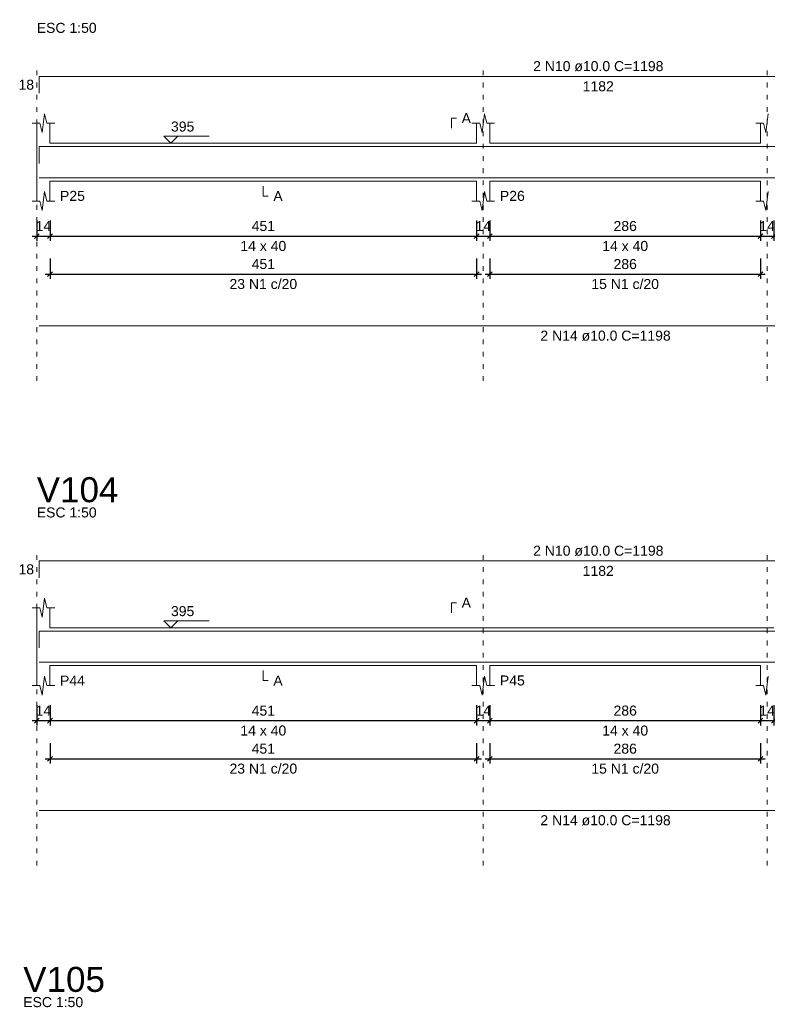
# Model space of a CAD drawing. Header units: millimetres. Extents: x 10906 to 25863, y 1966 to 4861.
# Tile 112 of 163: x 11561 to 11577, y 2985 to 3006. Entities that reach past the tile are written whole.
import ezdxf

# ---------------------------------------------------------------- set-up
doc = ezdxf.new("R2010")
doc.units = ezdxf.units.MM
doc.linetypes.add('DOT2', pattern=[3.175, 0, -3.175])
for name, color, linetype, lineweight in [('Descrição da armadura', 7, 'Continuous', 5), ('DT-Barras na forma', 40, 'Continuous', 5), ('DT-Barras rebatidas', 40, 'Continuous', 5), ('DT-Cotas', 4, 'Continuous', 5), ('DT-Forma', 5, 'Continuous', 5), ('DT-Pontilhado', 7, 'DOT2', 5), ('DT-Textos', 7, 'Continuous', 5), ('DT-Título', 7, 'Continuous', 20), ('Textos armaduras', 7, 'Continuous', 5)]:
    doc.layers.add(name, color=color, linetype=linetype, lineweight=lineweight)
doc.styles.add('Arial', font='arial.ttf')
doc.styles.get("Standard").update_dxf_attribs({"font": 'arial.ttf'})
doc.dimstyles.new('UM_50.000000', dxfattribs={"dimtxt": 0.18, "dimasz": 0.2, "dimexe": 0.2, "dimexo": 0.5, "dimgap": 0, "dimtad": 1, "dimtih": 1, "dimtoh": 1, "dimlfac": 50, "dimzin": 0, "dimdsep": 46, "dimtxsty": 'Standard', "dimcen": 0.09, "dimdle": 0.2, "dimclrd": 256, "dimclre": 256, "dimclrt": 7, "dimazin": 0, "dimtfac": 1, "dimtofl": 0, "dimtmove": 0, "dimatfit": 3, "dimfxl": 1, "dimtolj": 1, "dimtzin": 0, "dimarcsym": 0})

# ---------------------------------------------------------------- blocks, each defined once
blk = doc.blocks.new('_Oblique')
at = {"color": 0, "linetype": 'ByBlock', "lineweight": -2}
blk.add_line((-0.5, -0.5), (0.5, 0.5), dxfattribs=at)
blk = doc.blocks.new('*D490')
at = {"layer": 'Defpoints', "color": 0, "transparency": 16777216}
for p in [(11561.775, 3002.119), (11562.055, 3002.119), (11562.055, 3001.589)]:
    blk.add_point(p, dxfattribs=at)
at = {"layer": 'DT-Cotas', "lineweight": -2, "transparency": 16777216}
for p, q in [((11561.775, 3001.919), (11561.775, 3001.489)), ((11562.055, 3001.919), (11562.055, 3001.489)), ((11561.675, 3001.589), (11562.155, 3001.589))]:
    blk.add_line(p, q, dxfattribs=at)
at = {"layer": 'DT-Cotas', "lineweight": -2, "transparency": 16777216, "xscale": 0.1, "yscale": 0.1, "zscale": 0.1, "rotation": 180}
blk.add_blockref('_Oblique', (11561.775, 3001.589), dxfattribs=at)
at = {"layer": 'DT-Cotas', "lineweight": -2, "transparency": 16777216, "xscale": 0.1, "yscale": 0.1, "zscale": 0.1}
blk.add_blockref('_Oblique', (11562.055, 3001.589), dxfattribs=at)
at = {"layer": 'DT-Cotas', "color": 7, "transparency": 16777216, "insert": (11561.915, 3001.801), "char_height": 0.2118, "attachment_point": 5, "rotation": 0.0057, "style": 'Arial'}
blk.add_mtext('\\A1;14', dxfattribs=at)
blk = doc.blocks.new('*D491')
at = {"layer": 'Defpoints', "color": 0, "transparency": 16777216}
for p in [(11562.055, 3002.119), (11571.075, 3002.119), (11571.075, 3001.589)]:
    blk.add_point(p, dxfattribs=at)
at = {"layer": 'DT-Cotas', "lineweight": -2, "transparency": 16777216}
for p, q in [((11562.055, 3001.919), (11562.055, 3001.489)), ((11571.075, 3001.919), (11571.075, 3001.489)), ((11561.955, 3001.589), (11571.175, 3001.589))]:
    blk.add_line(p, q, dxfattribs=at)
at = {"layer": 'DT-Cotas', "lineweight": -2, "transparency": 16777216, "xscale": 0.1, "yscale": 0.1, "zscale": 0.1, "rotation": 180}
blk.add_blockref('_Oblique', (11562.055, 3001.589), dxfattribs=at)
at = {"layer": 'DT-Cotas', "lineweight": -2, "transparency": 16777216, "xscale": 0.1, "yscale": 0.1, "zscale": 0.1}
blk.add_blockref('_Oblique', (11571.075, 3001.589), dxfattribs=at)
at = {"layer": 'DT-Cotas', "color": 7, "transparency": 16777216, "insert": (11566.565, 3001.801), "char_height": 0.2118, "attachment_point": 5, "rotation": 0.0057, "style": 'Arial'}
blk.add_mtext('\\A1;451', dxfattribs=at)
blk = doc.blocks.new('*D492')
at = {"layer": 'Defpoints', "color": 0, "transparency": 16777216}
for p in [(11571.075, 3002.119), (11571.355, 3002.119), (11571.355, 3001.589)]:
    blk.add_point(p, dxfattribs=at)
at = {"layer": 'DT-Cotas', "lineweight": -2, "transparency": 16777216}
for p, q in [((11571.075, 3001.919), (11571.075, 3001.489)), ((11571.355, 3001.919), (11571.355, 3001.489)), ((11570.975, 3001.589), (11571.455, 3001.589))]:
    blk.add_line(p, q, dxfattribs=at)
at = {"layer": 'DT-Cotas', "lineweight": -2, "transparency": 16777216, "xscale": 0.1, "yscale": 0.1, "zscale": 0.1, "rotation": 180}
blk.add_blockref('_Oblique', (11571.075, 3001.589), dxfattribs=at)
at = {"layer": 'DT-Cotas', "lineweight": -2, "transparency": 16777216, "xscale": 0.1, "yscale": 0.1, "zscale": 0.1}
blk.add_blockref('_Oblique', (11571.355, 3001.589), dxfattribs=at)
at = {"layer": 'DT-Cotas', "color": 7, "transparency": 16777216, "insert": (11571.215, 3001.801), "char_height": 0.2118, "attachment_point": 5, "rotation": 0.0057, "style": 'Arial'}
blk.add_mtext('\\A1;14', dxfattribs=at)
blk = doc.blocks.new('*D493')
at = {"layer": 'Defpoints', "color": 0, "transparency": 16777216}
for p in [(11571.355, 3002.119), (11577.075, 3002.119), (11577.075, 3001.589)]:
    blk.add_point(p, dxfattribs=at)
at = {"layer": 'DT-Cotas', "lineweight": -2, "transparency": 16777216}
for p, q in [((11571.355, 3001.919), (11571.355, 3001.489)), ((11577.075, 3001.919), (11577.075, 3001.489)), ((11571.255, 3001.589), (11577.175, 3001.589))]:
    blk.add_line(p, q, dxfattribs=at)
at = {"layer": 'DT-Cotas', "lineweight": -2, "transparency": 16777216, "xscale": 0.1, "yscale": 0.1, "zscale": 0.1, "rotation": 180}
blk.add_blockref('_Oblique', (11571.355, 3001.589), dxfattribs=at)
at = {"layer": 'DT-Cotas', "lineweight": -2, "transparency": 16777216, "xscale": 0.1, "yscale": 0.1, "zscale": 0.1}
blk.add_blockref('_Oblique', (11577.075, 3001.589), dxfattribs=at)
at = {"layer": 'DT-Cotas', "color": 7, "transparency": 16777216, "insert": (11574.215, 3001.801), "char_height": 0.2118, "attachment_point": 5, "rotation": 0.0057, "style": 'Arial'}
blk.add_mtext('\\A1;286', dxfattribs=at)
blk = doc.blocks.new('*D494')
at = {"layer": 'Defpoints', "color": 0, "transparency": 16777216}
for p in [(11577.075, 3002.119), (11577.355, 3002.119), (11577.355, 3001.589)]:
    blk.add_point(p, dxfattribs=at)
at = {"layer": 'DT-Cotas', "lineweight": -2, "transparency": 16777216}
for p, q in [((11577.075, 3001.919), (11577.075, 3001.489)), ((11577.355, 3001.919), (11577.355, 3001.489)), ((11576.975, 3001.589), (11577.455, 3001.589))]:
    blk.add_line(p, q, dxfattribs=at)
at = {"layer": 'DT-Cotas', "lineweight": -2, "transparency": 16777216, "xscale": 0.1, "yscale": 0.1, "zscale": 0.1, "rotation": 180}
blk.add_blockref('_Oblique', (11577.075, 3001.589), dxfattribs=at)
at = {"layer": 'DT-Cotas', "lineweight": -2, "transparency": 16777216, "xscale": 0.1, "yscale": 0.1, "zscale": 0.1}
blk.add_blockref('_Oblique', (11577.355, 3001.589), dxfattribs=at)
at = {"layer": 'DT-Cotas', "color": 7, "transparency": 16777216, "insert": (11577.215, 3001.801), "char_height": 0.2118, "attachment_point": 5, "rotation": 0.0057, "style": 'Arial'}
blk.add_mtext('\\A1;14', dxfattribs=at)
blk = doc.blocks.new('*D579')
at = {"layer": 'Defpoints', "color": 0, "transparency": 16777216}
for p in [(11562.055, 3001.314), (11571.075, 3001.314), (11571.075, 3000.784)]:
    blk.add_point(p, dxfattribs=at)
at = {"layer": 'DT-Cotas', "lineweight": -2, "transparency": 16777216}
for p, q in [((11562.055, 3001.114), (11562.055, 3000.684)), ((11571.075, 3001.114), (11571.075, 3000.684)), ((11561.955, 3000.784), (11571.175, 3000.784))]:
    blk.add_line(p, q, dxfattribs=at)
at = {"layer": 'DT-Cotas', "lineweight": -2, "transparency": 16777216, "xscale": 0.1, "yscale": 0.1, "zscale": 0.1, "rotation": 180}
blk.add_blockref('_Oblique', (11562.055, 3000.784), dxfattribs=at)
at = {"layer": 'DT-Cotas', "lineweight": -2, "transparency": 16777216, "xscale": 0.1, "yscale": 0.1, "zscale": 0.1}
blk.add_blockref('_Oblique', (11571.075, 3000.784), dxfattribs=at)
at = {"layer": 'DT-Cotas', "color": 7, "transparency": 16777216, "insert": (11566.565, 3000.996), "char_height": 0.2118, "attachment_point": 5, "rotation": 0.0057, "style": 'Arial'}
blk.add_mtext('\\A1;451', dxfattribs=at)
blk = doc.blocks.new('*D580')
at = {"layer": 'Defpoints', "color": 0, "transparency": 16777216}
for p in [(11571.355, 3001.314), (11577.075, 3001.314), (11577.075, 3000.784)]:
    blk.add_point(p, dxfattribs=at)
at = {"layer": 'DT-Cotas', "lineweight": -2, "transparency": 16777216}
for p, q in [((11571.355, 3001.114), (11571.355, 3000.684)), ((11577.075, 3001.114), (11577.075, 3000.684)), ((11571.255, 3000.784), (11577.175, 3000.784))]:
    blk.add_line(p, q, dxfattribs=at)
at = {"layer": 'DT-Cotas', "lineweight": -2, "transparency": 16777216, "xscale": 0.1, "yscale": 0.1, "zscale": 0.1, "rotation": 180}
blk.add_blockref('_Oblique', (11571.355, 3000.784), dxfattribs=at)
at = {"layer": 'DT-Cotas', "lineweight": -2, "transparency": 16777216, "xscale": 0.1, "yscale": 0.1, "zscale": 0.1}
blk.add_blockref('_Oblique', (11577.075, 3000.784), dxfattribs=at)
at = {"layer": 'DT-Cotas', "color": 7, "transparency": 16777216, "insert": (11574.215, 3000.996), "char_height": 0.2118, "attachment_point": 5, "rotation": 0.0057, "style": 'Arial'}
blk.add_mtext('\\A1;286', dxfattribs=at)
blk = doc.blocks.new('*D457')
at = {"layer": 'Defpoints', "color": 0, "transparency": 16777216}
for p in [(11561.775, 2991.869), (11562.055, 2991.869), (11562.055, 2991.34)]:
    blk.add_point(p, dxfattribs=at)
at = {"layer": 'DT-Cotas', "lineweight": -2, "transparency": 16777216}
for p, q in [((11561.775, 2991.669), (11561.775, 2991.24)), ((11562.055, 2991.669), (11562.055, 2991.24)), ((11561.675, 2991.34), (11562.155, 2991.34))]:
    blk.add_line(p, q, dxfattribs=at)
at = {"layer": 'DT-Cotas', "lineweight": -2, "transparency": 16777216, "xscale": 0.1, "yscale": 0.1, "zscale": 0.1, "rotation": 180}
blk.add_blockref('_Oblique', (11561.775, 2991.34), dxfattribs=at)
at = {"layer": 'DT-Cotas', "lineweight": -2, "transparency": 16777216, "xscale": 0.1, "yscale": 0.1, "zscale": 0.1}
blk.add_blockref('_Oblique', (11562.055, 2991.34), dxfattribs=at)
at = {"layer": 'DT-Cotas', "color": 7, "transparency": 16777216, "insert": (11561.915, 2991.551), "char_height": 0.2118, "attachment_point": 5, "rotation": 0.0057, "style": 'Arial'}
blk.add_mtext('\\A1;14', dxfattribs=at)
blk = doc.blocks.new('*D458')
at = {"layer": 'Defpoints', "color": 0, "transparency": 16777216}
for p in [(11562.055, 2991.869), (11571.075, 2991.869), (11571.075, 2991.34)]:
    blk.add_point(p, dxfattribs=at)
at = {"layer": 'DT-Cotas', "lineweight": -2, "transparency": 16777216}
for p, q in [((11562.055, 2991.669), (11562.055, 2991.24)), ((11571.075, 2991.669), (11571.075, 2991.24)), ((11561.955, 2991.34), (11571.175, 2991.34))]:
    blk.add_line(p, q, dxfattribs=at)
at = {"layer": 'DT-Cotas', "lineweight": -2, "transparency": 16777216, "xscale": 0.1, "yscale": 0.1, "zscale": 0.1, "rotation": 180}
blk.add_blockref('_Oblique', (11562.055, 2991.34), dxfattribs=at)
at = {"layer": 'DT-Cotas', "lineweight": -2, "transparency": 16777216, "xscale": 0.1, "yscale": 0.1, "zscale": 0.1}
blk.add_blockref('_Oblique', (11571.075, 2991.34), dxfattribs=at)
at = {"layer": 'DT-Cotas', "color": 7, "transparency": 16777216, "insert": (11566.565, 2991.551), "char_height": 0.2118, "attachment_point": 5, "rotation": 0.0057, "style": 'Arial'}
blk.add_mtext('\\A1;451', dxfattribs=at)
blk = doc.blocks.new('*D459')
at = {"layer": 'Defpoints', "color": 0, "transparency": 16777216}
for p in [(11571.075, 2991.869), (11571.355, 2991.869), (11571.355, 2991.34)]:
    blk.add_point(p, dxfattribs=at)
at = {"layer": 'DT-Cotas', "lineweight": -2, "transparency": 16777216}
for p, q in [((11571.075, 2991.669), (11571.075, 2991.24)), ((11571.355, 2991.669), (11571.355, 2991.24)), ((11570.975, 2991.34), (11571.455, 2991.34))]:
    blk.add_line(p, q, dxfattribs=at)
at = {"layer": 'DT-Cotas', "lineweight": -2, "transparency": 16777216, "xscale": 0.1, "yscale": 0.1, "zscale": 0.1, "rotation": 180}
blk.add_blockref('_Oblique', (11571.075, 2991.34), dxfattribs=at)
at = {"layer": 'DT-Cotas', "lineweight": -2, "transparency": 16777216, "xscale": 0.1, "yscale": 0.1, "zscale": 0.1}
blk.add_blockref('_Oblique', (11571.355, 2991.34), dxfattribs=at)
at = {"layer": 'DT-Cotas', "color": 7, "transparency": 16777216, "insert": (11571.215, 2991.551), "char_height": 0.2118, "attachment_point": 5, "rotation": 0.0057, "style": 'Arial'}
blk.add_mtext('\\A1;14', dxfattribs=at)
blk = doc.blocks.new('*D460')
at = {"layer": 'Defpoints', "color": 0, "transparency": 16777216}
for p in [(11571.355, 2991.869), (11577.075, 2991.869), (11577.075, 2991.34)]:
    blk.add_point(p, dxfattribs=at)
at = {"layer": 'DT-Cotas', "lineweight": -2, "transparency": 16777216}
for p, q in [((11571.355, 2991.669), (11571.355, 2991.24)), ((11577.075, 2991.669), (11577.075, 2991.24)), ((11571.255, 2991.34), (11577.175, 2991.34))]:
    blk.add_line(p, q, dxfattribs=at)
at = {"layer": 'DT-Cotas', "lineweight": -2, "transparency": 16777216, "xscale": 0.1, "yscale": 0.1, "zscale": 0.1, "rotation": 180}
blk.add_blockref('_Oblique', (11571.355, 2991.34), dxfattribs=at)
at = {"layer": 'DT-Cotas', "lineweight": -2, "transparency": 16777216, "xscale": 0.1, "yscale": 0.1, "zscale": 0.1}
blk.add_blockref('_Oblique', (11577.075, 2991.34), dxfattribs=at)
at = {"layer": 'DT-Cotas', "color": 7, "transparency": 16777216, "insert": (11574.215, 2991.551), "char_height": 0.2118, "attachment_point": 5, "rotation": 0.0057, "style": 'Arial'}
blk.add_mtext('\\A1;286', dxfattribs=at)
blk = doc.blocks.new('*D461')
at = {"layer": 'Defpoints', "color": 0, "transparency": 16777216}
for p in [(11577.075, 2991.869), (11577.355, 2991.869), (11577.355, 2991.34)]:
    blk.add_point(p, dxfattribs=at)
at = {"layer": 'DT-Cotas', "lineweight": -2, "transparency": 16777216}
for p, q in [((11577.075, 2991.669), (11577.075, 2991.24)), ((11577.355, 2991.669), (11577.355, 2991.24)), ((11576.975, 2991.34), (11577.455, 2991.34))]:
    blk.add_line(p, q, dxfattribs=at)
at = {"layer": 'DT-Cotas', "lineweight": -2, "transparency": 16777216, "xscale": 0.1, "yscale": 0.1, "zscale": 0.1, "rotation": 180}
blk.add_blockref('_Oblique', (11577.075, 2991.34), dxfattribs=at)
at = {"layer": 'DT-Cotas', "lineweight": -2, "transparency": 16777216, "xscale": 0.1, "yscale": 0.1, "zscale": 0.1}
blk.add_blockref('_Oblique', (11577.355, 2991.34), dxfattribs=at)
at = {"layer": 'DT-Cotas', "color": 7, "transparency": 16777216, "insert": (11577.215, 2991.551), "char_height": 0.2118, "attachment_point": 5, "rotation": 0.0057, "style": 'Arial'}
blk.add_mtext('\\A1;14', dxfattribs=at)
blk = doc.blocks.new('*D476')
at = {"layer": 'Defpoints', "color": 0, "transparency": 16777216}
for p in [(11562.055, 2991.064), (11571.075, 2991.064), (11571.075, 2990.535)]:
    blk.add_point(p, dxfattribs=at)
at = {"layer": 'DT-Cotas', "lineweight": -2, "transparency": 16777216}
for p, q in [((11562.055, 2990.864), (11562.055, 2990.435)), ((11571.075, 2990.864), (11571.075, 2990.435)), ((11561.955, 2990.535), (11571.175, 2990.535))]:
    blk.add_line(p, q, dxfattribs=at)
at = {"layer": 'DT-Cotas', "lineweight": -2, "transparency": 16777216, "xscale": 0.1, "yscale": 0.1, "zscale": 0.1, "rotation": 180}
blk.add_blockref('_Oblique', (11562.055, 2990.535), dxfattribs=at)
at = {"layer": 'DT-Cotas', "lineweight": -2, "transparency": 16777216, "xscale": 0.1, "yscale": 0.1, "zscale": 0.1}
blk.add_blockref('_Oblique', (11571.075, 2990.535), dxfattribs=at)
at = {"layer": 'DT-Cotas', "color": 7, "transparency": 16777216, "insert": (11566.565, 2990.746), "char_height": 0.2118, "attachment_point": 5, "rotation": 0.0057, "style": 'Arial'}
blk.add_mtext('\\A1;451', dxfattribs=at)
blk = doc.blocks.new('*D477')
at = {"layer": 'Defpoints', "color": 0, "transparency": 16777216}
for p in [(11571.355, 2991.064), (11577.075, 2991.064), (11577.075, 2990.535)]:
    blk.add_point(p, dxfattribs=at)
at = {"layer": 'DT-Cotas', "lineweight": -2, "transparency": 16777216}
for p, q in [((11571.355, 2990.864), (11571.355, 2990.435)), ((11577.075, 2990.864), (11577.075, 2990.435)), ((11571.255, 2990.535), (11577.175, 2990.535))]:
    blk.add_line(p, q, dxfattribs=at)
at = {"layer": 'DT-Cotas', "lineweight": -2, "transparency": 16777216, "xscale": 0.1, "yscale": 0.1, "zscale": 0.1, "rotation": 180}
blk.add_blockref('_Oblique', (11571.355, 2990.535), dxfattribs=at)
at = {"layer": 'DT-Cotas', "lineweight": -2, "transparency": 16777216, "xscale": 0.1, "yscale": 0.1, "zscale": 0.1}
blk.add_blockref('_Oblique', (11577.075, 2990.535), dxfattribs=at)
at = {"layer": 'DT-Cotas', "color": 7, "transparency": 16777216, "insert": (11574.215, 2990.746), "char_height": 0.2118, "attachment_point": 5, "rotation": 0.0057, "style": 'Arial'}
blk.add_mtext('\\A1;286', dxfattribs=at)

msp = doc.modelspace()

# ---------------------------------------------------------------- linework, layer by layer
at = {"layer": 'DT-Barras na forma'}
for points in [[(11561.82457, 3003.1273), (11561.82457, 3003.48406), (11585.46781, 3003.48406)], [(11561.82457, 3002.82406), (11585.77457, 3002.82406)], [(11561.82457, 2992.87766), (11561.82457, 2993.23442), (11585.46781, 2993.23442)], [(11561.82457, 2992.57442), (11585.77457, 2992.57442)]]:
    msp.add_lwpolyline(points, dxfattribs=at)
at = {"layer": 'DT-Barras rebatidas'}
for p, q in [((11561.82457, 3004.6099), (11561.82457, 3004.96666)), ((11561.82457, 3004.96666), (11585.46781, 3004.96666)), ((11561.82457, 2999.68942), (11585.77457, 2999.68942)), ((11561.82457, 2994.36026), (11561.82457, 2994.71702)), ((11561.82457, 2994.71702), (11585.46781, 2994.71702)), ((11561.82457, 2989.43978), (11585.77457, 2989.43978))]:
    msp.add_line(p, q, dxfattribs=at)
at = {"layer": 'DT-Forma'}
for p, q in [((11561.88957, 3003.77766), (11561.93957, 3004.17766)), ((11561.93957, 3004.17766), (11561.98957, 3003.97766)), ((11571.18957, 3003.77766), (11571.23957, 3004.17766)), ((11571.23957, 3004.17766), (11571.28957, 3003.97766)), ((11577.18957, 3003.77766), (11577.23957, 3004.17766)), ((11561.67457, 3003.97766), (11561.83957, 3003.97766)), ((11561.77457, 3003.55406), (11561.77457, 3003.97766)), ((11561.83957, 3003.97766), (11561.88957, 3003.77766)), ((11561.98957, 3003.97766), (11562.15457, 3003.97766)), ((11562.05457, 3003.97766), (11562.05457, 3003.55406)), ((11570.97457, 3003.97766), (11571.13957, 3003.97766)), ((11571.07457, 3003.55406), (11571.07457, 3003.97766)), ((11571.13957, 3003.97766), (11571.18957, 3003.77766)), ((11571.28957, 3003.97766), (11571.45457, 3003.97766)), ((11571.35457, 3003.97766), (11571.35457, 3003.55406)), ((11576.97457, 3003.97766), (11577.13957, 3003.97766)), ((11577.07457, 3003.55406), (11577.07457, 3003.97766)), ((11577.13957, 3003.97766), (11577.18957, 3003.77766)), ((11562.05457, 3003.55406), (11571.07457, 3003.55406)), ((11571.35457, 3003.55406), (11577.07457, 3003.55406)), ((11561.77457, 3002.75406), (11561.77457, 3002.33046)), ((11562.05457, 3002.33046), (11562.05457, 3002.75406)), ((11562.05457, 3002.75406), (11571.07457, 3002.75406)), ((11571.07457, 3002.75406), (11571.07457, 3002.33046)), ((11571.35457, 3002.33046), (11571.35457, 3002.75406)), ((11571.35457, 3002.75406), (11577.07457, 3002.75406)), ((11577.07457, 3002.75406), (11577.07457, 3002.33046)), ((11561.88957, 3002.13046), (11561.93957, 3002.53046)), ((11561.93957, 3002.53046), (11561.98957, 3002.33046)), ((11571.18957, 3002.13046), (11571.23957, 3002.53046)), ((11571.23957, 3002.53046), (11571.28957, 3002.33046)), ((11577.18957, 3002.13046), (11577.23957, 3002.53046)), ((11561.67457, 3002.33046), (11561.83957, 3002.33046)), ((11561.83957, 3002.33046), (11561.88957, 3002.13046)), ((11561.98957, 3002.33046), (11562.15457, 3002.33046)), ((11570.97457, 3002.33046), (11571.13957, 3002.33046)), ((11571.13957, 3002.33046), (11571.18957, 3002.13046)), ((11571.28957, 3002.33046), (11571.45457, 3002.33046)), ((11576.97457, 3002.33046), (11577.13957, 3002.33046)), ((11577.13957, 3002.33046), (11577.18957, 3002.13046)), ((11561.88957, 2993.52802), (11561.93957, 2993.92802)), ((11561.93957, 2993.92802), (11561.98957, 2993.72802)), ((11561.67457, 2993.72802), (11561.83957, 2993.72802)), ((11561.77457, 2993.30442), (11561.77457, 2993.72802)), ((11561.83957, 2993.72802), (11561.88957, 2993.52802)), ((11561.98957, 2993.72802), (11562.15457, 2993.72802)), ((11562.05457, 2993.72802), (11562.05457, 2993.30442)), ((11562.05457, 2993.30442), (11571.07457, 2993.30442)), ((11571.07457, 2993.30442), (11571.35457, 2993.30442)), ((11571.35457, 2993.30442), (11577.07457, 2993.30442)), ((11577.07457, 2993.30442), (11577.35457, 2993.30442)), ((11561.77457, 2992.50442), (11561.77457, 2992.08082)), ((11562.05457, 2992.08082), (11562.05457, 2992.50442)), ((11562.05457, 2992.50442), (11571.07457, 2992.50442)), ((11571.07457, 2992.50442), (11571.07457, 2992.08082)), ((11571.35457, 2992.08082), (11571.35457, 2992.50442)), ((11571.35457, 2992.50442), (11577.07457, 2992.50442)), ((11577.07457, 2992.50442), (11577.07457, 2992.08082)), ((11561.88957, 2991.88082), (11561.93957, 2992.28082)), ((11561.93957, 2992.28082), (11561.98957, 2992.08082)), ((11571.18957, 2991.88082), (11571.23957, 2992.28082)), ((11571.23957, 2992.28082), (11571.28957, 2992.08082)), ((11577.18957, 2991.88082), (11577.23957, 2992.28082)), ((11561.67457, 2992.08082), (11561.83957, 2992.08082)), ((11561.83957, 2992.08082), (11561.88957, 2991.88082)), ((11561.98957, 2992.08082), (11562.15457, 2992.08082)), ((11570.97457, 2992.08082), (11571.13957, 2992.08082)), ((11571.13957, 2992.08082), (11571.18957, 2991.88082)), ((11571.28957, 2992.08082), (11571.45457, 2992.08082)), ((11576.97457, 2992.08082), (11577.13957, 2992.08082)), ((11577.13957, 2992.08082), (11577.18957, 2991.88082))]:
    msp.add_line(p, q, dxfattribs=at)
at = {"layer": 'DT-Forma', "linetype": 'Continuous'}
for p, q in [((11561.77457, 3002.75406), (11561.77457, 3003.55406)), ((11561.77457, 2992.50442), (11561.77457, 2993.30442))]:
    msp.add_line(p, q, dxfattribs=at)
at = {"layer": 'DT-Pontilhado', "ltscale": 0.05}
for p, q in [((11561.77457, 2998.52452), (11561.77457, 3005.24906)), ((11571.21457, 2998.52452), (11571.21457, 3005.24906)), ((11577.21457, 2998.52452), (11577.21457, 3005.24906)), ((11561.77457, 2988.27488), (11561.77457, 2994.99942)), ((11571.21457, 2988.27488), (11571.21457, 2994.99942)), ((11577.21457, 2988.27488), (11577.21457, 2994.99942))]:
    msp.add_line(p, q, dxfattribs=at)
at = {"layer": 'DT-Textos'}
for points in [[(11570.54507, 3003.87176), (11570.54507, 3004.08356), (11570.65097, 3004.08356)], [(11564.76057, 3003.70232), (11564.61231, 3003.55406), (11564.46405, 3003.70232), (11565.41715, 3003.70232)], [(11566.56457, 3002.64816), (11566.56457, 3002.43636), (11566.67047, 3002.43636)], [(11570.54507, 2993.62212), (11570.54507, 2993.83392), (11570.65097, 2993.83392)], [(11564.76057, 2993.45268), (11564.61231, 2993.30442), (11564.46405, 2993.45268), (11565.41715, 2993.45268)], [(11566.56457, 2992.39852), (11566.56457, 2992.18672), (11566.67047, 2992.18672)]]:
    msp.add_lwpolyline(points, dxfattribs=at)

# ---------------------------------------------------------------- texts
at = {"layer": 'Descrição da armadura', "linetype": 'Continuous', "char_height": 0.2118, "attachment_point": 8, "line_spacing_factor": 0.798, "style": 'Arial'}
for s, insert, width in [('2 N10 ø10.0 C=1198', (11573.64619, 3005.07256), 5.5246053), ('23 N1 c/20', (11566.56457, 3000.46662), 2.8693417), ('15 N1 c/20', (11574.21457, 3000.46662), 2.8693417), ('2 N14 ø10.0 C=1198', (11573.79957, 2999.37172), 5.5246053), ('2 N10 ø10.0 C=1198', (11573.64619, 2994.82292), 5.5246053), ('23 N1 c/20', (11566.56457, 2990.21698), 2.8693417), ('15 N1 c/20', (11574.21457, 2990.21698), 2.8693417), ('2 N14 ø10.0 C=1198', (11573.79957, 2989.12208), 5.5246053)]:
    msp.add_mtext(s, dxfattribs=dict(at, insert=insert, width=width))
at = {"layer": 'DT-Textos', "char_height": 0.2118, "line_spacing_factor": 0.798, "style": 'Arial'}
for s, insert, width, attachment_point in [('ESC 1:50', (11561.77457, 3005.88446), 2.3736156, 7), ('A', (11570.75687, 3003.97766), 0.369879, 7), ('395', (11564.61231, 3003.79763), 0.9252389, 7), ('P25', (11562.26637, 3002.33046), 0.9867049, 7), ('A', (11566.77637, 3002.33046), 0.369879, 7), ('P26', (11571.56637, 3002.33046), 0.9867049, 7), ('14 x 40', (11566.56457, 3001.27146), 1.8190679, 8), ('14 x 40', (11574.21457, 3001.27146), 1.8190679, 8), ('ESC 1:50', (11561.77457, 2995.63482), 2.3736156, 7), ('A', (11570.75687, 2993.72802), 0.369879, 7), ('395', (11564.61231, 2993.54799), 0.9252389, 7), ('P44', (11562.26637, 2992.08082), 0.9867049, 7), ('A', (11566.77637, 2992.08082), 0.369879, 7), ('P45', (11571.56637, 2992.08082), 0.9867049, 7), ('14 x 40', (11566.56457, 2991.02182), 1.8190679, 8), ('14 x 40', (11574.21457, 2991.02182), 1.8190679, 8), ('ESC 1:50', (11561.48872, 2985.27779), 2.3736156, 7)]:
    msp.add_mtext(s, dxfattribs=dict(at, insert=insert, width=width, attachment_point=attachment_point))
at = {"layer": 'DT-Título', "char_height": 0.5295, "width": 3.8853537, "attachment_point": 7, "line_spacing_factor": 0.798, "style": 'Arial'}
for s, insert in [('V104', (11561.77457, 2995.95252)), ('V105', (11561.48872, 2985.59549))]:
    msp.add_mtext(s, dxfattribs=dict(at, insert=insert))
at = {"layer": 'Textos armaduras', "linetype": 'Continuous', "char_height": 0.2118, "attachment_point": 7, "line_spacing_factor": 0.798, "style": 'Arial'}
for s, insert, width in [('18', (11561.38872, 3004.68238), 0.6599051), ('1182', (11573.31623, 3004.64896), 1.3198103), ('18', (11561.38872, 2994.43274), 0.6599051), ('1182', (11573.31623, 2994.39932), 1.3198103)]:
    msp.add_mtext(s, dxfattribs=dict(at, insert=insert, width=width))

# ---------------------------------------------------------------- dimensions: what is measured, and where the dimension line sits
at = {"layer": 'DT-Cotas'}
for base, p1, p2, picture, middle in [((11562.05457, 3001.58916), (11561.77457, 3002.11866), (11562.05457, 3002.11866), '*D490', (11561.91457, 3001.80096)), ((11571.07457, 3001.58916), (11562.05457, 3002.11866), (11571.07457, 3002.11866), '*D491', (11566.56457, 3001.80096)), ((11571.35457, 3001.58916), (11571.07457, 3002.11866), (11571.35457, 3002.11866), '*D492', (11571.21457, 3001.80096)), ((11577.07457, 3001.58916), (11571.35457, 3002.11866), (11577.07457, 3002.11866), '*D493', (11574.21457, 3001.80096)), ((11577.35457, 3001.58916), (11577.07457, 3002.11866), (11577.35457, 3002.11866), '*D494', (11577.21457, 3001.80096)), ((11571.07457, 3000.78432), (11562.05457, 3001.31382), (11571.07457, 3001.31382), '*D579', (11566.56457, 3000.99612)), ((11577.07457, 3000.78432), (11571.35457, 3001.31382), (11577.07457, 3001.31382), '*D580', (11574.21457, 3000.99612)), ((11562.05457, 2991.33952), (11561.77457, 2991.86902), (11562.05457, 2991.86902), '*D457', (11561.91457, 2991.55132)), ((11571.07457, 2991.33952), (11562.05457, 2991.86902), (11571.07457, 2991.86902), '*D458', (11566.56457, 2991.55132)), ((11571.35457, 2991.33952), (11571.07457, 2991.86902), (11571.35457, 2991.86902), '*D459', (11571.21457, 2991.55132)), ((11577.07457, 2991.33952), (11571.35457, 2991.86902), (11577.07457, 2991.86902), '*D460', (11574.21457, 2991.55132)), ((11577.35457, 2991.33952), (11577.07457, 2991.86902), (11577.35457, 2991.86902), '*D461', (11577.21457, 2991.55132)), ((11571.07457, 2990.53468), (11562.05457, 2991.06418), (11571.07457, 2991.06418), '*D476', (11566.56457, 2990.74648)), ((11577.07457, 2990.53468), (11571.35457, 2991.06418), (11577.07457, 2991.06418), '*D477', (11574.21457, 2990.74648))]:
    dim = msp.add_linear_dim(base=base, p1=p1, p2=p2, dimstyle='UM_50.000000', override={"dimtxt": 0.2118, "dimasz": 0.1, "dimexe": 0.1, "dimexo": 0.2, "dimtad": 1, "dimtih": 0, "dimtoh": 0, "dimdec": 1, "dimlfac": 50, "dimzin": 8, "dimtxsty": 'Arial', "dimblk": 'Oblique', "dimblk1": 'Oblique', "dimblk2": 'Oblique', "dimsah": 1, "dimdle": 0.1, "dimse1": 0, "dimse2": 0, "dimclrt": 7, "dimadec": 1, "dimazin": 3, "dimtmove": 2, "dimldrblk": 'Oblique'}, dxfattribs=at)
    dim.commit()
    dim.dimension.update_dxf_attribs({"geometry": picture, "text_midpoint": middle, "dimtype": 160, "text_rotation": 0.00573})

doc.saveas('drawing.dxf')
